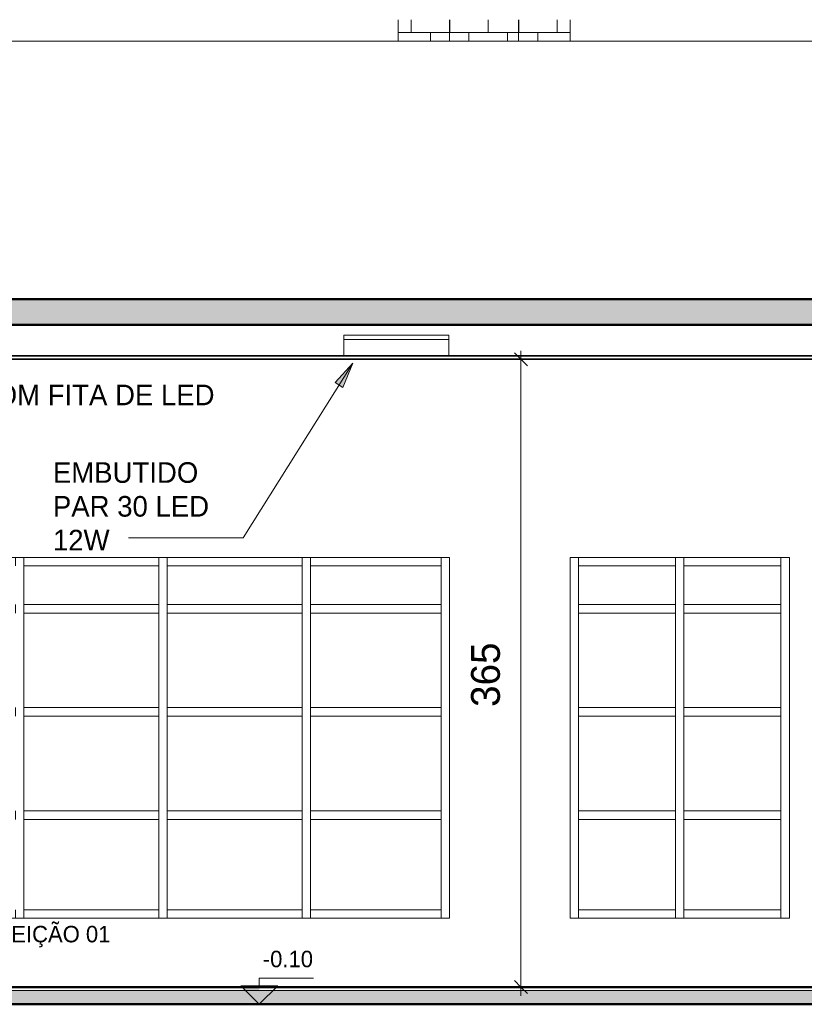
# Model space of a CAD drawing. Header units: metres. Extents: x -31 to 126, y -34 to 31.
# Tile 100 of 104: x 107.14 to 111.7, y -0.1 to 5.62. Entities that reach past the tile are written whole.
import ezdxf

# ---------------------------------------------------------------- set-up
doc = ezdxf.new("R2010")
doc.units = ezdxf.units.M
for name, color, linetype, lineweight in [('A-ANNO-DIMS', 211, 'Continuous', 9), ('A-ANNO-DIMS-50', 211, 'Continuous', 9), ('A-AREA-IDEN', 2, 'Continuous', 9), ('A-CLNG', 13, 'Continuous', 18), ('A-FLOR', 192, 'Continuous', 18), ('A-FLOR-MCUT', 51, 'Continuous', 18), ('A-FLOR-PATT', 8, 'Continuous', 50), ('A-GLAZ-CURT', 52, 'Continuous', 18), ('A-GLAZ-CWMG', 51, 'Continuous', 18), ('A-WALL', 113, 'Continuous', 18), ('A-WALL-PATT', 111, 'Continuous', 35), ('E-LITE-EQPM', 33, 'Continuous', 18), ('G-ANNO-DIMS', 111, 'Continuous', 9), ('G-ANNO-TEXT', 231, 'Continuous', 9)]:
    doc.layers.add(name, color=color, linetype=linetype, lineweight=lineweight)
doc.styles.add('Century Gothic_5', font='GOTHIC.TTF', dxfattribs={"height": 0.119759})
doc.styles.add('Century Gothic_7', font='GOTHIC.TTF', dxfattribs={"height": 0.095807})
doc.styles.add('Century Gothic_8', font='GOTHIC.TTF', dxfattribs={"height": 0.167663})
doc.styles.add('Century Gothic_B_1', font='txt', dxfattribs={"height": 0.095741})
doc.dimstyles.new('_Cotas_detalhamento_3_5_mm_1', dxfattribs={"dimscale": 0.3048, "dimtxt": 0.175, "dimasz": 0.246063, "dimexe": 0.164042, "dimexo": 0.492126, "dimgap": 0.246063, "dimtad": 1, "dimdec": 0, "dimlfac": 100, "dimzin": 0, "dimdsep": 46, "dimtxsty": 'Century Gothic_8', "dimblk1": 'OBLIQUE', "dimblk2": 'OBLIQUE', "dimsah": 1, "dimcen": 0.09, "dimdle": 0.164042, "dimazin": 0, "dimtfac": 1, "dimtdec": 4, "dimtix": 1, "dimtmove": 0, "dimatfit": 3, "dimfxl": 1, "dimtvp": 1, "dimtolj": 1, "dimtzin": 0, "dimarcsym": 2})
pattern_1 = [(0, (109.641, 0), (0, 0.075), []), (90, (109.641, 0), (-0.112, 0.075), [0.075, -0.075])]

# ---------------------------------------------------------------- blocks, each defined once
blk = doc.blocks.new('Painel do sistema - Envidraçado-967484-ACUSTICO -CORTE 2')
at = {"layer": 'A-GLAZ-CURT'}
for p, q in [((-13.6773, 0.975), (-14.4356, 0.975)), ((-14.4356, 0.975), (-14.4356, 0.45)), ((-13.6773, 0.45), (-13.6773, 0.975)), ((-14.4356, 0.45), (-13.6773, 0.45))]:
    blk.add_line(p, q, dxfattribs=at)
blk = doc.blocks.new('Painel do sistema - Envidraçado-967485-ACUSTICO -CORTE 2')
at = {"layer": 'A-GLAZ-CURT'}
for p, q in [((-14.4856, 0.975), (-15.2689, 0.975)), ((-15.2689, 0.975), (-15.2689, 0.45)), ((-14.4856, 0.45), (-14.4856, 0.975)), ((-15.2689, 0.45), (-14.4856, 0.45))]:
    blk.add_line(p, q, dxfattribs=at)
blk = doc.blocks.new('Montante retangular - 50 x 150 mm-959011-ACUSTICO -CORTE 2')
at = {"layer": 'A-GLAZ-CWMG'}
for p, q in [((-14.4356, 2.4486), (-14.4356, 2.4986)), ((-13.6772, 2.4986), (-13.6772, 2.4486))]:
    blk.add_line(p, q, dxfattribs=at)
blk = doc.blocks.new('Montante retangular - 50 x 150 mm-960177-ACUSTICO -CORTE 2')
at = {"layer": 'A-GLAZ-CWMG'}
for p, q in [((-15.2689, 2.4486), (-15.2689, 2.4986)), ((-14.4856, 2.4986), (-14.4856, 2.4486))]:
    blk.add_line(p, q, dxfattribs=at)
blk = doc.blocks.new('Montante retangular - 50 x 150 mm-959010-ACUSTICO -CORTE 2')
at = {"layer": 'A-GLAZ-CWMG'}
for p, q in [((-14.4356, 0.4), (-14.4356, 0.45)), ((-13.6773, 0.45), (-13.6773, 0.4))]:
    blk.add_line(p, q, dxfattribs=at)
blk = doc.blocks.new('Montante retangular - 50 x 150 mm-960176-ACUSTICO -CORTE 2')
at = {"layer": 'A-GLAZ-CWMG'}
for p, q in [((-15.2689, 0.4), (-15.2689, 0.45)), ((-14.4856, 0.45), (-14.4856, 0.4))]:
    blk.add_line(p, q, dxfattribs=at)
blk = doc.blocks.new('Montante retangular - 50 x 150 mm-967405-ACUSTICO -CORTE 2')
at = {"layer": 'A-GLAZ-CWMG'}
for p, q in [((-14.4856, 1), (-14.4856, 0.975)), ((-14.4356, 1), (-14.4356, 0.975)), ((-14.4856, 0.45), (-14.4856, 0.4)), ((-14.4356, 0.45), (-14.4356, 0.4))]:
    blk.add_line(p, q, dxfattribs=at)
blk = doc.blocks.new('Montante retangular - 50 x 150 mm-967219-ACUSTICO -CORTE 2')
at = {"layer": 'A-GLAZ-CWMG'}
for p, q in [((-12.2648, 2.4486), (-12.2648, 2.4986)), ((-11.7023, 2.4986), (-11.7023, 2.4486)), ((-12.2648, 2.4486), (-11.7023, 2.4486))]:
    blk.add_line(p, q, dxfattribs=at)
blk = doc.blocks.new('Montante retangular - 50 x 150 mm-963521-ACUSTICO -CORTE 2')
at = {"layer": 'A-GLAZ-CWMG'}
for p, q in [((-12.8773, 0.4), (-12.8773, 0.45)), ((-12.3148, 0.45), (-12.8773, 0.45)), ((-12.3148, 0.45), (-12.3148, 0.4))]:
    blk.add_line(p, q, dxfattribs=at)
blk = doc.blocks.new('Montante retangular - 50 x 150 mm-V12-ACUSTICO -CORTE 2')
at = {"layer": 'A-GLAZ-CWMG'}
blk.add_line((-11.7023, 1), (-11.7023, 0.4), dxfattribs=at)
blk = doc.blocks.new('Painel do sistema - Envidraçado-1802409-ACUSTICO -CORTE 2')
at = {"layer": 'A-GLAZ-CURT'}
for p, q in [((-13.6773, 2.4486), (-14.4356, 2.4486)), ((-14.4356, 2.4486), (-14.4356, 2.225)), ((-13.6773, 2.225), (-13.6773, 2.4486)), ((-14.4356, 2.225), (-13.6773, 2.225))]:
    blk.add_line(p, q, dxfattribs=at)
blk = doc.blocks.new('Painel do sistema - Envidraçado-1802410-ACUSTICO -CORTE 2')
at = {"layer": 'A-GLAZ-CURT'}
for p, q in [((-14.4856, 2.4486), (-15.2689, 2.4486)), ((-15.2689, 2.4486), (-15.2689, 2.225)), ((-14.4856, 2.225), (-14.4856, 2.4486)), ((-15.2689, 2.225), (-14.4856, 2.225))]:
    blk.add_line(p, q, dxfattribs=at)
blk = doc.blocks.new('Montante retangular - 50 x 150 mm-967426-ACUSTICO -CORTE 2')
at = {"layer": 'A-GLAZ-CWMG'}
for p, q in [((-13.6773, 2.175), (-13.6773, 2.2)), ((-13.6773, 1.6), (-13.6773, 1.625))]:
    blk.add_line(p, q, dxfattribs=at)
blk = doc.blocks.new('Montante retangular - 50 x 150 mm-959368-ACUSTICO -CORTE 2')
at = {"layer": 'A-GLAZ-CWMG'}
for p, q in [((-14.4356, 2.175), (-14.4356, 2.225)), ((-13.6772, 2.225), (-13.6772, 2.175))]:
    blk.add_line(p, q, dxfattribs=at)
blk = doc.blocks.new('Montante retangular - 50 x 150 mm-960305-ACUSTICO -CORTE 2')
at = {"layer": 'A-GLAZ-CWMG'}
for p, q in [((-15.2689, 2.175), (-15.2689, 2.225)), ((-14.4855, 2.225), (-14.4855, 2.175))]:
    blk.add_line(p, q, dxfattribs=at)
blk = doc.blocks.new('Montante retangular - 50 x 150 mm-1801390-ACUSTICO -CORTE 2')
at = {"layer": 'A-GLAZ-CWMG'}
for p, q in [((-14.4856, 2.4986), (-14.4856, 2.4486)), ((-14.4356, 2.4986), (-14.4356, 2.4486)), ((-14.4856, 2.225), (-14.4856, 2.2)), ((-14.4356, 2.225), (-14.4356, 2.2))]:
    blk.add_line(p, q, dxfattribs=at)
blk = doc.blocks.new('Painel do sistema - Envidraçado-967512-ACUSTICO -CORTE 2')
at = {"layer": 'A-GLAZ-CURT'}
for p, q in [((-13.6773, 2.175), (-14.4356, 2.175)), ((-14.4356, 2.175), (-14.4356, 1.625)), ((-13.6773, 1.625), (-13.6773, 2.175)), ((-14.4356, 1.625), (-13.6773, 1.625))]:
    blk.add_line(p, q, dxfattribs=at)
blk = doc.blocks.new('Painel do sistema - Envidraçado-967513-ACUSTICO -CORTE 2')
at = {"layer": 'A-GLAZ-CURT'}
for p, q in [((-14.4856, 2.175), (-15.2689, 2.175)), ((-15.2689, 2.175), (-15.2689, 1.625)), ((-14.4856, 1.625), (-14.4856, 2.175)), ((-15.2689, 1.625), (-14.4856, 1.625))]:
    blk.add_line(p, q, dxfattribs=at)
blk = doc.blocks.new('Montante retangular - 50 x 150 mm-967421-ACUSTICO -CORTE 2')
at = {"layer": 'A-GLAZ-CWMG'}
for p, q in [((-14.4856, 2.2), (-14.4856, 2.175)), ((-14.4356, 2.2), (-14.4356, 2.175)), ((-14.4856, 1.625), (-14.4856, 1.6)), ((-14.4356, 1.625), (-14.4356, 1.6))]:
    blk.add_line(p, q, dxfattribs=at)
blk = doc.blocks.new('Montante retangular - 50 x 150 mm-967412-ACUSTICO -CORTE 2')
at = {"layer": 'A-GLAZ-CWMG'}
for p, q in [((-13.6773, 0.975), (-13.6773, 1)), ((-13.6773, 0.4), (-13.6773, 0.45))]:
    blk.add_line(p, q, dxfattribs=at)
blk = doc.blocks.new('Montante retangular - 50 x 150 mm-V20-ACUSTICO -CORTE 2')
at = {"layer": 'A-GLAZ-CWMG'}
for p, q in [((-8.5898, 1), (-8.5898, 0.4)), ((-8.5398, 0.4), (-8.5398, 1))]:
    blk.add_line(p, q, dxfattribs=at)
blk = doc.blocks.new('Montante retangular - 50 x 150 mm-V15-ACUSTICO -CORTE 2')
at = {"layer": 'A-GLAZ-CWMG'}
blk.add_line((-5.5273, 2.4986), (-5.5273, 2.2), dxfattribs=at)
blk = doc.blocks.new('Montante retangular - 50 x 150 mm-V16-ACUSTICO -CORTE 2')
at = {"layer": 'A-GLAZ-CWMG'}
blk.add_line((-9.1523, 1.6), (-9.1523, 2.2), dxfattribs=at)
blk = doc.blocks.new('Montante retangular - 50 x 150 mm-963522-ACUSTICO -CORTE 2')
at = {"layer": 'A-GLAZ-CWMG'}
for p, q in [((-9.1523, 2.175), (-9.1523, 2.225)), ((-8.5898, 2.225), (-9.1523, 2.225)), ((-8.5898, 2.225), (-8.5898, 2.175)), ((-9.1523, 2.175), (-8.5898, 2.175))]:
    blk.add_line(p, q, dxfattribs=at)
blk = doc.blocks.new('Montante retangular - 50 x 150 mm-V22-ACUSTICO -CORTE 2')
at = {"layer": 'A-GLAZ-CWMG'}
for p, q in [((-8.5898, 2.4986), (-8.5898, 2.2)), ((-8.5398, 2.2), (-8.5398, 2.4986))]:
    blk.add_line(p, q, dxfattribs=at)
blk = doc.blocks.new('Montante retangular - 50 x 150 mm-V18-ACUSTICO -CORTE 2')
at = {"layer": 'A-GLAZ-CWMG'}
blk.add_line((-5.5273, 1.6), (-5.5273, 1), dxfattribs=at)
blk = doc.blocks.new('Montante retangular - 50 x 150 mm-V21-ACUSTICO -CORTE 2')
at = {"layer": 'A-GLAZ-CWMG'}
for p, q in [((-8.5898, 1.6), (-8.5898, 1)), ((-8.5398, 1), (-8.5398, 1.6))]:
    blk.add_line(p, q, dxfattribs=at)
blk = doc.blocks.new('Montante retangular - 50 x 150 mm-V19-ACUSTICO -CORTE 2')
at = {"layer": 'A-GLAZ-CWMG'}
blk.add_line((-9.1523, 0.4), (-9.1523, 1), dxfattribs=at)
blk = doc.blocks.new('Montante retangular - 50 x 150 mm-V23-ACUSTICO -CORTE 2')
at = {"layer": 'A-GLAZ-CWMG'}
blk.add_line((-9.1523, 2.2), (-9.1523, 2.4986), dxfattribs=at)
blk = doc.blocks.new('Montante retangular - 50 x 150 mm-1801392-ACUSTICO -CORTE 2')
at = {"layer": 'A-GLAZ-CWMG'}
for p, q in [((-20.3273, 2.4486), (-20.3273, 2.4986)), ((-20.3273, 2.2), (-20.3273, 2.225))]:
    blk.add_line(p, q, dxfattribs=at)
blk = doc.blocks.new('Luminária comercial - Parabólica quadrada - 0600x0600 mm_2 Lâmpadas_ - 120V-1152860-ACUSTICO -CORTE 2')
at = {"layer": 'E-LITE-EQPM'}
for p, q in [((-22.7363, 3.7897), (-22.1267, 3.7897)), ((-22.7363, 3.7897), (-22.7363, 3.7643)), ((-22.1267, 3.7897), (-22.1267, 3.7643)), ((-22.7363, 3.7643), (-22.1267, 3.7643)), ((-22.7363, 3.7643), (-22.7363, 3.67)), ((-22.1267, 3.7643), (-22.7363, 3.7643)), ((-22.1267, 3.7643), (-22.1267, 3.67))]:
    blk.add_line(p, q, dxfattribs=at)
blk = doc.blocks.new('Elevações de ponto - M_Cota de elevação - Exterior preenchido-23614-ACUSTICO -CORTE 2')
at = {"layer": 'G-ANNO-DIMS'}
blk.add_hatch(color=256, dxfattribs=at).paths.add_polyline_path([(-14.8423, 0.0078), (-14.7345, -0.1), (-14.7345, 0.0078)], flags=0)
for p, q in [((-14.8423, 0.0078), (-14.7345, -0.1)), ((-14.6268, 0.0078), (-14.8423, 0.0078)), ((-14.7345, 0.0527), (-14.4194, 0.0527)), ((-14.7345, 0.0078), (-14.7345, 0.0527)), ((-14.7345, -0.1), (-14.6268, 0.0078))]:
    blk.add_line(p, q, dxfattribs=at)
blk = doc.blocks.new('DIMBLOCK50-ACUSTICO -CORTE 2')
at = {"layer": 'A-ANNO-DIMS-50', "lineweight": 18}
for p, q in [((110.055, 3.65), (110.0175, 3.6875)), ((110.055, 3.65), (110.0925, 3.6125)), ((110.055, 0), (110.0175, 0.0375)), ((110.055, 0), (110.0925, -0.0375))]:
    blk.add_line(p, q, dxfattribs=at)
at = {"layer": 'A-ANNO-DIMS-50'}
for p, q in [((110.055, 3.7), (110.055, -0.05)), ((109.9581, 3.65), (110.105, 3.65)), ((110.055, 3.65), (109.9581, 3.65)), ((109.9581, 0), (110.105, 0)), ((110.055, 0), (109.9581, 0))]:
    blk.add_line(p, q, dxfattribs=at)
at = {"layer": 'A-ANNO-DIMS-50', "color": 0, "insert": (109.7651, 1.6292), "char_height": 0.16766, "width": 0.47, "attachment_point": 1, "rotation": 90, "line_spacing_factor": 0.984117, "style": 'Century Gothic_8'}
blk.add_mtext('365', dxfattribs=at)
blk = doc.blocks.new('_Oblique')
at = {"color": 0, "linetype": 'ByBlock', "lineweight": -2}
blk.add_line((-0.5, -0.5), (0.5, 0.5), dxfattribs=at)

msp = doc.modelspace()

# ---------------------------------------------------------------- hatches: boundary and pattern name
at = {"layer": 'A-FLOR-PATT', "lineweight": 18}
for points in [[(102.8681, 3.85), (118.4908, 3.85), (118.4908, 4), (94.4058, 4), (94.4058, 3.85), (102.4505, 3.85)], [(104.8327, -0.1), (117.7908, -0.1), (117.7908, -0.02), (94.8908, -0.02), (94.8908, -0.1), (103.9908, -0.1)]]:
    msp.add_hatch(color=256, dxfattribs=at).paths.add_polyline_path(points, flags=0)
at = {"layer": 'A-WALL-PATT', "lineweight": 18}
h = msp.add_hatch(dxfattribs=at)
h.set_pattern_fill('FP_17', color=256, style=0, pattern_type=2)
h.set_pattern_definition(pattern_1)
h.paths.add_polyline_path([(109.5972, 5.5), (109.6408, 5.5), (109.6408, 5.6244), (109.3408, 5.6244), (109.3408, 5.5)], flags=0)
h = msp.add_hatch(dxfattribs=at)
h.set_pattern_fill('FP_17', color=256, style=0, pattern_type=2)
h.set_pattern_definition(pattern_1)
h.paths.add_polyline_path([(110.0408, 5.5), (110.0408, 5.6244), (109.6408, 5.6244), (109.6408, 5.5)], flags=0)
h = msp.add_hatch(dxfattribs=at)
h.set_pattern_fill('FP_18', color=256, style=0, pattern_type=2)
h.set_pattern_definition([(0, (110.266, 0), (0, 0.075), []), (90, (110.266, 0), (-0.112, 0.075), [0.075, -0.075])])
h.paths.add_polyline_path([(110.3408, 5.5), (110.3408, 5.6244), (110.0408, 5.6244), (110.0408, 5.5)], flags=0)
at = {"layer": 'G-ANNO-TEXT'}
msp.add_hatch(color=10, dxfattribs=at).paths.add_polyline_path([(109.0772, 3.6271), (108.975, 3.5142), (109.0198, 3.486)], flags=0)

# ---------------------------------------------------------------- linework, layer by layer
at = {"layer": 'A-CLNG', "lineweight": 35}
for p, q in [((116.5908, 3.67), (104.9908, 3.67)), ((104.9908, 3.65), (116.5908, 3.65))]:
    msp.add_line(p, q, dxfattribs=at)
at = {"layer": 'A-FLOR', "lineweight": 50}
for p, q in [((118.4908, 4), (95.0177, 4)), ((94.4058, 3.85), (118.4908, 3.85)), ((117.7908, 0), (94.8908, 0)), ((94.8908, -0.1), (117.7908, -0.1))]:
    msp.add_line(p, q, dxfattribs=at)
at = {"layer": 'A-FLOR-MCUT'}
msp.add_line((117.7908, -0.02), (94.8908, -0.02), dxfattribs=at)
at = {"layer": 'A-WALL'}
for p, q in [((109.3408, 5.6244), (109.3408, 5.5)), ((109.6408, 5.5), (109.6408, 5.6244)), ((110.0408, 5.6244), (110.0408, 5.5)), ((110.3408, 5.5), (110.3408, 5.6244)), ((117.7908, 5.5), (103.9908, 5.5)), ((103.9908, 2.4986), (109.6408, 2.4986)), ((109.6408, 2.4986), (109.6408, 0.4)), ((110.3408, 0.4), (110.3408, 2.4986)), ((110.3408, 2.4986), (111.6158, 2.4986)), ((111.6158, 2.4986), (111.6158, 0.4)), ((109.6408, 0.4), (103.9908, 0.4)), ((111.6158, 0.4), (110.3408, 0.4))]:
    msp.add_line(p, q, dxfattribs=at)
at = {"layer": 'G-ANNO-TEXT', "color": 10}
for p, q in [((109.0772, 3.6271), (108.4397, 2.6124)), ((109.0772, 3.6271), (108.975, 3.5142)), ((109.0198, 3.486), (109.0772, 3.6271)), ((108.975, 3.5142), (109.0198, 3.486)), ((108.4397, 2.6124), (107.7731, 2.6124))]:
    msp.add_line(p, q, dxfattribs=at)

# ---------------------------------------------------------------- block references
at = {"layer": 'A-GLAZ-CURT'}
for name, p in [('Painel do sistema - Envidraçado-1802410-ACUSTICO -CORTE 2', (122.4347, 0)), ('Painel do sistema - Envidraçado-1802410-ACUSTICO -CORTE 2', (123.268, 0)), ('Painel do sistema - Envidraçado-1802409-ACUSTICO -CORTE 2', (123.268, 0)), ('Painel do sistema - Envidraçado-967513-ACUSTICO -CORTE 2', (122.4347, 0)), ('Painel do sistema - Envidraçado-967513-ACUSTICO -CORTE 2', (123.268, 0)), ('Painel do sistema - Envidraçado-967512-ACUSTICO -CORTE 2', (123.268, 0)), ('Painel do sistema - Envidraçado-967513-ACUSTICO -CORTE 2', (122.4347, -0.6)), ('Painel do sistema - Envidraçado-967513-ACUSTICO -CORTE 2', (123.268, -0.6)), ('Painel do sistema - Envidraçado-967512-ACUSTICO -CORTE 2', (123.268, -0.6)), ('Painel do sistema - Envidraçado-967485-ACUSTICO -CORTE 2', (122.4347, 0)), ('Painel do sistema - Envidraçado-967485-ACUSTICO -CORTE 2', (123.268, 0)), ('Painel do sistema - Envidraçado-967484-ACUSTICO -CORTE 2', (123.268, 0))]:
    msp.add_blockref(name, p, dxfattribs=at)
at = {"layer": 'A-GLAZ-CWMG'}
for name, p in [('Montante retangular - 50 x 150 mm-1801390-ACUSTICO -CORTE 2', (121.6014, 0)), ('Montante retangular - 50 x 150 mm-960177-ACUSTICO -CORTE 2', (122.4347, 0)), ('Montante retangular - 50 x 150 mm-1801390-ACUSTICO -CORTE 2', (122.4347, 0)), ('Montante retangular - 50 x 150 mm-960177-ACUSTICO -CORTE 2', (123.268, 0)), ('Montante retangular - 50 x 150 mm-1801390-ACUSTICO -CORTE 2', (123.268, 0)), ('Montante retangular - 50 x 150 mm-959011-ACUSTICO -CORTE 2', (123.268, 0)), ('Montante retangular - 50 x 150 mm-1801392-ACUSTICO -CORTE 2', (129.918, 0)), ('Montante retangular - 50 x 150 mm-967219-ACUSTICO -CORTE 2', (122.6555, 0)), ('Montante retangular - 50 x 150 mm-V23-ACUSTICO -CORTE 2', (119.543, 0)), ('Montante retangular - 50 x 150 mm-V22-ACUSTICO -CORTE 2', (119.543, 0)), ('Montante retangular - 50 x 150 mm-967219-ACUSTICO -CORTE 2', (123.268, 0)), ('Montante retangular - 50 x 150 mm-V15-ACUSTICO -CORTE 2', (117.093, 0)), ('Montante retangular - 50 x 150 mm-967421-ACUSTICO -CORTE 2', (121.6014, 0)), ('Montante retangular - 50 x 150 mm-960305-ACUSTICO -CORTE 2', (122.4347, 0)), ('Montante retangular - 50 x 150 mm-967421-ACUSTICO -CORTE 2', (122.4347, 0)), ('Montante retangular - 50 x 150 mm-960305-ACUSTICO -CORTE 2', (123.268, 0)), ('Montante retangular - 50 x 150 mm-967421-ACUSTICO -CORTE 2', (123.268, 0)), ('Montante retangular - 50 x 150 mm-959368-ACUSTICO -CORTE 2', (123.268, 0)), ('Montante retangular - 50 x 150 mm-967426-ACUSTICO -CORTE 2', (123.268, 0)), ('Montante retangular - 50 x 150 mm-963522-ACUSTICO -CORTE 2', (119.543, 0)), ('Montante retangular - 50 x 150 mm-V16-ACUSTICO -CORTE 2', (119.543, 0)), ('Montante retangular - 50 x 150 mm-V21-ACUSTICO -CORTE 2', (119.543, 0.6)), ('Montante retangular - 50 x 150 mm-963522-ACUSTICO -CORTE 2', (120.1555, 0)), ('Montante retangular - 50 x 150 mm-V18-ACUSTICO -CORTE 2', (117.093, 0.6)), ('Montante retangular - 50 x 150 mm-960305-ACUSTICO -CORTE 2', (122.4347, -0.6)), ('Montante retangular - 50 x 150 mm-960305-ACUSTICO -CORTE 2', (123.268, -0.6)), ('Montante retangular - 50 x 150 mm-959368-ACUSTICO -CORTE 2', (123.268, -0.6)), ('Montante retangular - 50 x 150 mm-963522-ACUSTICO -CORTE 2', (119.543, -0.6)), ('Montante retangular - 50 x 150 mm-963522-ACUSTICO -CORTE 2', (120.1555, -0.6)), ('Montante retangular - 50 x 150 mm-967421-ACUSTICO -CORTE 2', (121.6014, -0.6)), ('Montante retangular - 50 x 150 mm-967421-ACUSTICO -CORTE 2', (122.4347, -0.6)), ('Montante retangular - 50 x 150 mm-967421-ACUSTICO -CORTE 2', (123.268, -0.6)), ('Montante retangular - 50 x 150 mm-967426-ACUSTICO -CORTE 2', (123.268, -0.6)), ('Montante retangular - 50 x 150 mm-V16-ACUSTICO -CORTE 2', (119.543, -0.6)), ('Montante retangular - 50 x 150 mm-V21-ACUSTICO -CORTE 2', (119.543, 0)), ('Montante retangular - 50 x 150 mm-V18-ACUSTICO -CORTE 2', (117.093, 0)), ('Montante retangular - 50 x 150 mm-967405-ACUSTICO -CORTE 2', (121.6014, 0)), ('Montante retangular - 50 x 150 mm-960305-ACUSTICO -CORTE 2', (122.4347, -1.2)), ('Montante retangular - 50 x 150 mm-967405-ACUSTICO -CORTE 2', (122.4347, 0)), ('Montante retangular - 50 x 150 mm-960305-ACUSTICO -CORTE 2', (123.268, -1.2)), ('Montante retangular - 50 x 150 mm-967405-ACUSTICO -CORTE 2', (123.268, 0)), ('Montante retangular - 50 x 150 mm-959368-ACUSTICO -CORTE 2', (123.268, -1.2)), ('Montante retangular - 50 x 150 mm-967412-ACUSTICO -CORTE 2', (123.268, 0)), ('Montante retangular - 50 x 150 mm-963522-ACUSTICO -CORTE 2', (119.543, -1.2)), ('Montante retangular - 50 x 150 mm-V19-ACUSTICO -CORTE 2', (119.543, 0)), ('Montante retangular - 50 x 150 mm-V20-ACUSTICO -CORTE 2', (119.543, 0)), ('Montante retangular - 50 x 150 mm-963522-ACUSTICO -CORTE 2', (120.1555, -1.2)), ('Montante retangular - 50 x 150 mm-V12-ACUSTICO -CORTE 2', (123.268, 0)), ('Montante retangular - 50 x 150 mm-960176-ACUSTICO -CORTE 2', (122.4347, 0)), ('Montante retangular - 50 x 150 mm-960176-ACUSTICO -CORTE 2', (123.268, 0)), ('Montante retangular - 50 x 150 mm-959010-ACUSTICO -CORTE 2', (123.268, 0)), ('Montante retangular - 50 x 150 mm-963521-ACUSTICO -CORTE 2', (123.268, 0)), ('Montante retangular - 50 x 150 mm-963521-ACUSTICO -CORTE 2', (123.8805, 0))]:
    msp.add_blockref(name, p, dxfattribs=at)
at = {"layer": 'E-LITE-EQPM'}
msp.add_blockref('Luminária comercial - Parabólica quadrada - 0600x0600 mm_2 Lâmpadas_ - 120V-1152860-ACUSTICO -CORTE 2', (131.7624, 0), dxfattribs=at)
at = {"layer": 'G-ANNO-DIMS'}
msp.add_blockref('Elevações de ponto - M_Cota de elevação - Exterior preenchido-23614-ACUSTICO -CORTE 2', (123.268, 0), dxfattribs=at)

# ---------------------------------------------------------------- texts
at = {"layer": 'A-AREA-IDEN', "insert": (106.2383, 0.356), "char_height": 0.095741, "width": 1.6716, "attachment_point": 1, "line_spacing_factor": 0.984796, "style": 'Century Gothic_B_1'}
msp.add_mtext('ÁREA DE REFEIÇÃO 01', dxfattribs=at)
at = {"layer": 'G-ANNO-DIMS', "insert": (108.5543, 0.2114), "char_height": 0.09581, "width": 0.3576, "attachment_point": 1, "line_spacing_factor": 0.984117, "style": 'Century Gothic_7'}
msp.add_mtext('-0.10', dxfattribs=at)
at = {"layer": 'G-ANNO-TEXT', "color": 1, "attachment_point": 1, "line_spacing_factor": 0.984117, "style": 'Century Gothic_5'}
for s, insert, char_height, width in [('SANCA DE  GESSO COM FITA DE LED', (105.3639, 3.5028), 0.119759, 3.4485), ('EMBUTIDO\\PPAR 30 LED\\P12W', (107.334, 3.0516), 0.11976, 1.053)]:
    msp.add_mtext(s, dxfattribs=dict(at, insert=insert, char_height=char_height, width=width))

# ---------------------------------------------------------------- dimensions: what is measured, and where the dimension line sits
at = {"layer": 'A-ANNO-DIMS'}
dim = msp.add_linear_dim(base=(110.055, 0), p1=(110.1081, 3.65), p2=(110.1081, 0), angle=90, dimstyle='_Cotas_detalhamento_3_5_mm_1', override={"dimpost": '<>', "dimfxl": 3.65}, dxfattribs=at)
dim.commit()
dim.dimension.update_dxf_attribs({"geometry": 'DIMBLOCK50-ACUSTICO -CORTE 2', "text_midpoint": (109.892, 1.825)})

doc.saveas('drawing.dxf')
